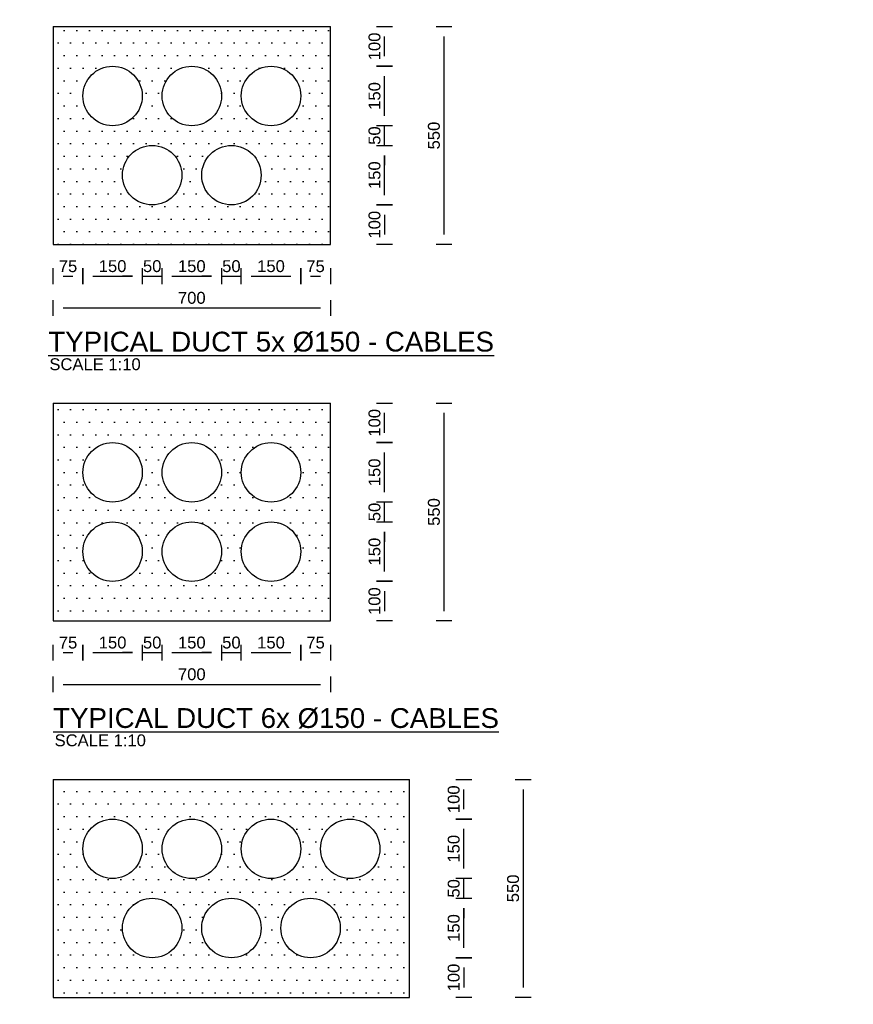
# Model space of a CAD drawing. Header units: metres. Extents: x -4024927 to 10167049, y -539908 to 13839353.
# Tile 50 of 211: x 1380286 to 1382391, y -164366 to -161881. Entities that reach past the tile are written whole.
import ezdxf

# ---------------------------------------------------------------- set-up
doc = ezdxf.new("R2010")
doc.units = ezdxf.units.M
doc.linetypes.add('CONTIUOUS', pattern=[0])
for name, color, linetype in [('C-ANNO-DIMS-NEWW', 2, 'Continuous'), ('C-DETL-DIMS', 2, 'Continuous'), ('C-UTIL-DUCT', 4, 'Continuous'), ('C-UTIL-PATT', 1, 'Continuous'), ('EL-AGLI-EQUP-PAPI-N-RefEdit0', 1, 'CONTIUOUS')]:
    doc.layers.add(name, color=color, linetype=linetype)
doc.styles.add('Arial', font='arial.ttf')
doc.styles.add('Foster01', font='arial.ttf')
doc.styles.get("Standard").update_dxf_attribs({"font": 'arial.ttf'})
doc.dimstyles.new('DS-10-25', dxfattribs={"dimscale": 10, "dimtxt": 2.5, "dimasz": 2.5, "dimexe": 0, "dimexo": 0, "dimgap": 1, "dimtad": 1, "dimdec": 0, "dimzin": 0, "dimtxsty": 'Standard', "dimblk1": 'DIMARROW', "dimblk2": 'DIMARROW', "dimsah": 1, "dimcen": -3, "dimse1": 1, "dimse2": 1, "dimclrd": 256, "dimclre": 256, "dimclrt": 256, "dimadec": 0, "dimazin": 0, "dimtfac": 1, "dimtdec": 0, "dimtix": 1, "dimtmove": 2, "dimatfit": 3, "dimfxl": 1, "dimtvp": 1.25, "dimarcsym": 0})

# ---------------------------------------------------------------- blocks, each defined once
blk = doc.blocks.new('DIMARROW')
blk.add_line((0, 0.8), (0, -0.8))
blk.add_lwpolyline([(0, 0, 0, 0.4, 0), (-1, 0, 0, 0, 0), (-0.965, 0, 0, 0, 0)], format="xyseb")
blk = doc.blocks.new('*D901')
at = {"layer": 'C-DETL-DIMS', "lineweight": -2, "transparency": 16777216}
blk.add_line((1381357, -162873.2), (1381357, -163373.2), dxfattribs=at)
at = {"layer": 'Defpoints', "color": 0, "transparency": 16777216}
for p in [(1381078.2, -162848.2), (1381078.2, -163398.2), (1381357, -163398.2)]:
    blk.add_point(p, dxfattribs=at)
at = {"layer": 'C-DETL-DIMS', "lineweight": -2, "transparency": 16777216, "xscale": 25, "yscale": 25, "zscale": 25}
for p, rotation in [((1381357, -162848.2), 90), ((1381357, -163398.2), 270)]:
    blk.add_blockref('DIMARROW', p, dxfattribs=dict(at, rotation=rotation))
at = {"layer": 'C-DETL-DIMS', "lineweight": -2, "transparency": 16777216, "insert": (1381331.7, -163123.2), "char_height": 30, "attachment_point": 5, "rotation": 90, "style": 'Arial'}
blk.add_mtext('550', dxfattribs=at)
blk = doc.blocks.new('*D902')
at = {"layer": 'C-DETL-DIMS', "lineweight": -2, "transparency": 16777216}
blk.add_line((1381207, -163323.2), (1381207, -163373.2), dxfattribs=at)
at = {"layer": 'Defpoints', "color": 0, "transparency": 16777216}
for p in [(1380905, -163298.2), (1380905, -163398.2), (1381207, -163398.2)]:
    blk.add_point(p, dxfattribs=at)
at = {"layer": 'C-DETL-DIMS', "lineweight": -2, "transparency": 16777216, "xscale": 25, "yscale": 25, "zscale": 25}
for p, rotation in [((1381207, -163298.2), 90), ((1381207, -163398.2), 270)]:
    blk.add_blockref('DIMARROW', p, dxfattribs=dict(at, rotation=rotation))
at = {"layer": 'C-DETL-DIMS', "lineweight": -2, "transparency": 16777216, "insert": (1381181.7, -163348.2), "char_height": 30, "attachment_point": 5, "rotation": 90, "style": 'Arial'}
blk.add_mtext('100', dxfattribs=at)
blk = doc.blocks.new('*D903')
at = {"layer": 'C-DETL-DIMS', "lineweight": -2, "transparency": 16777216}
blk.add_line((1381207, -163073.2), (1381207, -162973.2), dxfattribs=at)
at = {"layer": 'Defpoints', "color": 0, "transparency": 16777216}
for p in [(1380905, -162948.2), (1381207, -162948.2), (1380905, -163098.2)]:
    blk.add_point(p, dxfattribs=at)
at = {"layer": 'C-DETL-DIMS', "lineweight": -2, "transparency": 16777216, "xscale": 25, "yscale": 25, "zscale": 25}
for p, rotation in [((1381207, -162948.2), 90), ((1381207, -163098.2), 270)]:
    blk.add_blockref('DIMARROW', p, dxfattribs=dict(at, rotation=rotation))
at = {"layer": 'C-DETL-DIMS', "lineweight": -2, "transparency": 16777216, "insert": (1381181.7, -163023.2), "char_height": 30, "attachment_point": 5, "rotation": 90, "style": 'Arial'}
blk.add_mtext('150', dxfattribs=at)
blk = doc.blocks.new('*D904')
at = {"layer": 'C-DETL-DIMS', "lineweight": -2, "transparency": 16777216}
for p, q in [((1381207, -163073.2), (1381207, -163048.2)), ((1381207, -163148.2), (1381207, -163098.2)), ((1381207, -163173.2), (1381207, -163198.2))]:
    blk.add_line(p, q, dxfattribs=at)
at = {"layer": 'Defpoints', "color": 0, "transparency": 16777216}
for p in [(1380905, -163098.2), (1381207, -163098.2), (1380905, -163148.2)]:
    blk.add_point(p, dxfattribs=at)
at = {"layer": 'C-DETL-DIMS', "lineweight": -2, "transparency": 16777216, "xscale": 25, "yscale": 25, "zscale": 25}
for p, rotation in [((1381207, -163098.2), 270), ((1381207, -163148.2), 90)]:
    blk.add_blockref('DIMARROW', p, dxfattribs=dict(at, rotation=rotation))
at = {"layer": 'C-DETL-DIMS', "lineweight": -2, "transparency": 16777216, "insert": (1381181.7, -163123.2), "char_height": 30, "attachment_point": 5, "rotation": 90, "style": 'Arial'}
blk.add_mtext('50', dxfattribs=at)
blk = doc.blocks.new('*D905')
at = {"layer": 'C-DETL-DIMS', "lineweight": -2, "transparency": 16777216}
blk.add_line((1381207, -163273.2), (1381207, -163173.2), dxfattribs=at)
at = {"layer": 'Defpoints', "color": 0, "transparency": 16777216}
for p in [(1380905, -163148.2), (1381207, -163148.2), (1380905, -163298.2)]:
    blk.add_point(p, dxfattribs=at)
at = {"layer": 'C-DETL-DIMS', "lineweight": -2, "transparency": 16777216, "xscale": 25, "yscale": 25, "zscale": 25}
for p, rotation in [((1381207, -163148.2), 90), ((1381207, -163298.2), 270)]:
    blk.add_blockref('DIMARROW', p, dxfattribs=dict(at, rotation=rotation))
at = {"layer": 'C-DETL-DIMS', "lineweight": -2, "transparency": 16777216, "insert": (1381181.7, -163223.2), "char_height": 30, "attachment_point": 5, "rotation": 90, "style": 'Arial'}
blk.add_mtext('150', dxfattribs=at)
blk = doc.blocks.new('*D906')
at = {"layer": 'C-DETL-DIMS', "lineweight": -2, "transparency": 16777216}
blk.add_line((1381207, -162923.2), (1381207, -162873.2), dxfattribs=at)
at = {"layer": 'Defpoints', "color": 0, "transparency": 16777216}
for p in [(1380905, -162848.2), (1381207, -162848.2), (1380905, -162948.2)]:
    blk.add_point(p, dxfattribs=at)
at = {"layer": 'C-DETL-DIMS', "lineweight": -2, "transparency": 16777216, "xscale": 25, "yscale": 25, "zscale": 25}
for p, rotation in [((1381207, -162848.2), 90), ((1381207, -162948.2), 270)]:
    blk.add_blockref('DIMARROW', p, dxfattribs=dict(at, rotation=rotation))
at = {"layer": 'C-DETL-DIMS', "lineweight": -2, "transparency": 16777216, "insert": (1381181.7, -162898.2), "char_height": 30, "attachment_point": 5, "rotation": 90, "style": 'Arial'}
blk.add_mtext('100', dxfattribs=at)
blk = doc.blocks.new('*D921')
at = {"layer": 'C-DETL-DIMS', "lineweight": -2, "transparency": 16777216}
blk.add_line((1381357, -161923.2), (1381357, -162423.2), dxfattribs=at)
at = {"layer": 'Defpoints', "color": 0, "transparency": 16777216}
for p in [(1380928.2, -161898.2), (1380928.2, -162448.2), (1381357, -162448.2)]:
    blk.add_point(p, dxfattribs=at)
at = {"layer": 'C-DETL-DIMS', "lineweight": -2, "transparency": 16777216, "xscale": 25, "yscale": 25, "zscale": 25}
for p, rotation in [((1381357, -161898.2), 90), ((1381357, -162448.2), 270)]:
    blk.add_blockref('DIMARROW', p, dxfattribs=dict(at, rotation=rotation))
at = {"layer": 'C-DETL-DIMS', "lineweight": -2, "transparency": 16777216, "insert": (1381331.7, -162173.2), "char_height": 30, "attachment_point": 5, "rotation": 90, "style": 'Arial'}
blk.add_mtext('550', dxfattribs=at)
blk = doc.blocks.new('*D922')
at = {"layer": 'C-DETL-DIMS', "lineweight": -2, "transparency": 16777216}
blk.add_line((1381207, -162373.2), (1381207, -162423.2), dxfattribs=at)
at = {"layer": 'Defpoints', "color": 0, "transparency": 16777216}
for p in [(1380755, -162348.2), (1380755, -162448.2), (1381207, -162448.2)]:
    blk.add_point(p, dxfattribs=at)
at = {"layer": 'C-DETL-DIMS', "lineweight": -2, "transparency": 16777216, "xscale": 25, "yscale": 25, "zscale": 25}
for p, rotation in [((1381207, -162348.2), 90), ((1381207, -162448.2), 270)]:
    blk.add_blockref('DIMARROW', p, dxfattribs=dict(at, rotation=rotation))
at = {"layer": 'C-DETL-DIMS', "lineweight": -2, "transparency": 16777216, "insert": (1381181.7, -162398.2), "char_height": 30, "attachment_point": 5, "rotation": 90, "style": 'Arial'}
blk.add_mtext('100', dxfattribs=at)
blk = doc.blocks.new('*D923')
at = {"layer": 'C-DETL-DIMS', "lineweight": -2, "transparency": 16777216}
blk.add_line((1381207, -162123.2), (1381207, -162023.2), dxfattribs=at)
at = {"layer": 'Defpoints', "color": 0, "transparency": 16777216}
for p in [(1380755, -161998.2), (1381207, -161998.2), (1380755, -162148.2)]:
    blk.add_point(p, dxfattribs=at)
at = {"layer": 'C-DETL-DIMS', "lineweight": -2, "transparency": 16777216, "xscale": 25, "yscale": 25, "zscale": 25}
for p, rotation in [((1381207, -161998.2), 90), ((1381207, -162148.2), 270)]:
    blk.add_blockref('DIMARROW', p, dxfattribs=dict(at, rotation=rotation))
at = {"layer": 'C-DETL-DIMS', "lineweight": -2, "transparency": 16777216, "insert": (1381181.7, -162073.2), "char_height": 30, "attachment_point": 5, "rotation": 90, "style": 'Arial'}
blk.add_mtext('150', dxfattribs=at)
blk = doc.blocks.new('*D924')
at = {"layer": 'C-DETL-DIMS', "lineweight": -2, "transparency": 16777216}
for p, q in [((1381207, -162123.2), (1381207, -162098.2)), ((1381207, -162198.2), (1381207, -162148.2)), ((1381207, -162223.2), (1381207, -162248.2))]:
    blk.add_line(p, q, dxfattribs=at)
at = {"layer": 'Defpoints', "color": 0, "transparency": 16777216}
for p in [(1380755, -162148.2), (1381207, -162148.2), (1380755, -162198.2)]:
    blk.add_point(p, dxfattribs=at)
at = {"layer": 'C-DETL-DIMS', "lineweight": -2, "transparency": 16777216, "xscale": 25, "yscale": 25, "zscale": 25}
for p, rotation in [((1381207, -162148.2), 270), ((1381207, -162198.2), 90)]:
    blk.add_blockref('DIMARROW', p, dxfattribs=dict(at, rotation=rotation))
at = {"layer": 'C-DETL-DIMS', "lineweight": -2, "transparency": 16777216, "insert": (1381181.7, -162173.2), "char_height": 30, "attachment_point": 5, "rotation": 90, "style": 'Arial'}
blk.add_mtext('50', dxfattribs=at)
blk = doc.blocks.new('*D925')
at = {"layer": 'C-DETL-DIMS', "lineweight": -2, "transparency": 16777216}
blk.add_line((1381207, -162323.2), (1381207, -162223.2), dxfattribs=at)
at = {"layer": 'Defpoints', "color": 0, "transparency": 16777216}
for p in [(1380755, -162198.2), (1381207, -162198.2), (1380755, -162348.2)]:
    blk.add_point(p, dxfattribs=at)
at = {"layer": 'C-DETL-DIMS', "lineweight": -2, "transparency": 16777216, "xscale": 25, "yscale": 25, "zscale": 25}
for p, rotation in [((1381207, -162198.2), 90), ((1381207, -162348.2), 270)]:
    blk.add_blockref('DIMARROW', p, dxfattribs=dict(at, rotation=rotation))
at = {"layer": 'C-DETL-DIMS', "lineweight": -2, "transparency": 16777216, "insert": (1381181.7, -162273.2), "char_height": 30, "attachment_point": 5, "rotation": 90, "style": 'Arial'}
blk.add_mtext('150', dxfattribs=at)
blk = doc.blocks.new('*D926')
at = {"layer": 'C-DETL-DIMS', "lineweight": -2, "transparency": 16777216}
blk.add_line((1381207, -161973.2), (1381207, -161923.2), dxfattribs=at)
at = {"layer": 'Defpoints', "color": 0, "transparency": 16777216}
for p in [(1380755, -161898.2), (1381207, -161898.2), (1380755, -161998.2)]:
    blk.add_point(p, dxfattribs=at)
at = {"layer": 'C-DETL-DIMS', "lineweight": -2, "transparency": 16777216, "xscale": 25, "yscale": 25, "zscale": 25}
for p, rotation in [((1381207, -161898.2), 90), ((1381207, -161998.2), 270)]:
    blk.add_blockref('DIMARROW', p, dxfattribs=dict(at, rotation=rotation))
at = {"layer": 'C-DETL-DIMS', "lineweight": -2, "transparency": 16777216, "insert": (1381181.7, -161948.2), "char_height": 30, "attachment_point": 5, "rotation": 90, "style": 'Arial'}
blk.add_mtext('100', dxfattribs=at)
blk = doc.blocks.new('*D927')
at = {"layer": 'C-DETL-DIMS', "lineweight": -2, "transparency": 16777216}
blk.add_line((1381557, -163823.2), (1381557, -164323.2), dxfattribs=at)
at = {"layer": 'Defpoints', "color": 0, "transparency": 16777216}
for p in [(1381278.2, -163798.2), (1381278.2, -164348.2), (1381557, -164348.2)]:
    blk.add_point(p, dxfattribs=at)
at = {"layer": 'C-DETL-DIMS', "lineweight": -2, "transparency": 16777216, "xscale": 25, "yscale": 25, "zscale": 25}
for p, rotation in [((1381557, -163798.2), 90), ((1381557, -164348.2), 270)]:
    blk.add_blockref('DIMARROW', p, dxfattribs=dict(at, rotation=rotation))
at = {"layer": 'C-DETL-DIMS', "lineweight": -2, "transparency": 16777216, "insert": (1381531.7, -164073.2), "char_height": 30, "attachment_point": 5, "rotation": 90, "style": 'Arial'}
blk.add_mtext('550', dxfattribs=at)
blk = doc.blocks.new('*D928')
at = {"layer": 'C-DETL-DIMS', "lineweight": -2, "transparency": 16777216}
blk.add_line((1381407, -164273.2), (1381407, -164323.2), dxfattribs=at)
at = {"layer": 'Defpoints', "color": 0, "transparency": 16777216}
for p in [(1381105, -164248.2), (1381105, -164348.2), (1381407, -164348.2)]:
    blk.add_point(p, dxfattribs=at)
at = {"layer": 'C-DETL-DIMS', "lineweight": -2, "transparency": 16777216, "xscale": 25, "yscale": 25, "zscale": 25}
for p, rotation in [((1381407, -164248.2), 90), ((1381407, -164348.2), 270)]:
    blk.add_blockref('DIMARROW', p, dxfattribs=dict(at, rotation=rotation))
at = {"layer": 'C-DETL-DIMS', "lineweight": -2, "transparency": 16777216, "insert": (1381381.7, -164298.2), "char_height": 30, "attachment_point": 5, "rotation": 90, "style": 'Arial'}
blk.add_mtext('100', dxfattribs=at)
blk = doc.blocks.new('*D929')
at = {"layer": 'C-DETL-DIMS', "lineweight": -2, "transparency": 16777216}
blk.add_line((1381407, -164023.2), (1381407, -163923.2), dxfattribs=at)
at = {"layer": 'Defpoints', "color": 0, "transparency": 16777216}
for p in [(1381105, -163898.2), (1381407, -163898.2), (1381105, -164048.2)]:
    blk.add_point(p, dxfattribs=at)
at = {"layer": 'C-DETL-DIMS', "lineweight": -2, "transparency": 16777216, "xscale": 25, "yscale": 25, "zscale": 25}
for p, rotation in [((1381407, -163898.2), 90), ((1381407, -164048.2), 270)]:
    blk.add_blockref('DIMARROW', p, dxfattribs=dict(at, rotation=rotation))
at = {"layer": 'C-DETL-DIMS', "lineweight": -2, "transparency": 16777216, "insert": (1381381.7, -163973.2), "char_height": 30, "attachment_point": 5, "rotation": 90, "style": 'Arial'}
blk.add_mtext('150', dxfattribs=at)
blk = doc.blocks.new('*D930')
at = {"layer": 'C-DETL-DIMS', "lineweight": -2, "transparency": 16777216}
for p, q in [((1381407, -164023.2), (1381407, -163998.2)), ((1381407, -164098.2), (1381407, -164048.2)), ((1381407, -164123.2), (1381407, -164148.2))]:
    blk.add_line(p, q, dxfattribs=at)
at = {"layer": 'Defpoints', "color": 0, "transparency": 16777216}
for p in [(1381105, -164048.2), (1381407, -164048.2), (1381105, -164098.2)]:
    blk.add_point(p, dxfattribs=at)
at = {"layer": 'C-DETL-DIMS', "lineweight": -2, "transparency": 16777216, "xscale": 25, "yscale": 25, "zscale": 25}
for p, rotation in [((1381407, -164048.2), 270), ((1381407, -164098.2), 90)]:
    blk.add_blockref('DIMARROW', p, dxfattribs=dict(at, rotation=rotation))
at = {"layer": 'C-DETL-DIMS', "lineweight": -2, "transparency": 16777216, "insert": (1381381.7, -164073.2), "char_height": 30, "attachment_point": 5, "rotation": 90, "style": 'Arial'}
blk.add_mtext('50', dxfattribs=at)
blk = doc.blocks.new('*D931')
at = {"layer": 'C-DETL-DIMS', "lineweight": -2, "transparency": 16777216}
blk.add_line((1381407, -164223.2), (1381407, -164123.2), dxfattribs=at)
at = {"layer": 'Defpoints', "color": 0, "transparency": 16777216}
for p in [(1381105, -164098.2), (1381407, -164098.2), (1381105, -164248.2)]:
    blk.add_point(p, dxfattribs=at)
at = {"layer": 'C-DETL-DIMS', "lineweight": -2, "transparency": 16777216, "xscale": 25, "yscale": 25, "zscale": 25}
for p, rotation in [((1381407, -164098.2), 90), ((1381407, -164248.2), 270)]:
    blk.add_blockref('DIMARROW', p, dxfattribs=dict(at, rotation=rotation))
at = {"layer": 'C-DETL-DIMS', "lineweight": -2, "transparency": 16777216, "insert": (1381381.7, -164173.2), "char_height": 30, "attachment_point": 5, "rotation": 90, "style": 'Arial'}
blk.add_mtext('150', dxfattribs=at)
blk = doc.blocks.new('*D932')
at = {"layer": 'C-DETL-DIMS', "lineweight": -2, "transparency": 16777216}
blk.add_line((1381407, -163873.2), (1381407, -163823.2), dxfattribs=at)
at = {"layer": 'Defpoints', "color": 0, "transparency": 16777216}
for p in [(1381105, -163798.2), (1381407, -163798.2), (1381105, -163898.2)]:
    blk.add_point(p, dxfattribs=at)
at = {"layer": 'C-DETL-DIMS', "lineweight": -2, "transparency": 16777216, "xscale": 25, "yscale": 25, "zscale": 25}
for p, rotation in [((1381407, -163798.2), 90), ((1381407, -163898.2), 270)]:
    blk.add_blockref('DIMARROW', p, dxfattribs=dict(at, rotation=rotation))
at = {"layer": 'C-DETL-DIMS', "lineweight": -2, "transparency": 16777216, "insert": (1381381.7, -163848.2), "char_height": 30, "attachment_point": 5, "rotation": 90, "style": 'Arial'}
blk.add_mtext('100', dxfattribs=at)
blk = doc.blocks.new('*D782')
at = {"layer": 'C-DETL-DIMS', "lineweight": -2, "transparency": 16777216}
blk.add_line((1380470.3, -162528.2), (1380570.3, -162528.2), dxfattribs=at)
at = {"layer": 'Defpoints', "color": 0, "transparency": 16777216}
for p in [(1380445.3, -162528.2), (1380595.3, -162528.2), (1380595.3, -162528.2)]:
    blk.add_point(p, dxfattribs=at)
at = {"layer": 'C-DETL-DIMS', "lineweight": -2, "transparency": 16777216, "xscale": 25, "yscale": 25, "zscale": 25, "rotation": 180}
blk.add_blockref('DIMARROW', (1380445.3, -162528.2), dxfattribs=at)
at = {"layer": 'C-DETL-DIMS', "lineweight": -2, "transparency": 16777216, "xscale": 25, "yscale": 25, "zscale": 25}
blk.add_blockref('DIMARROW', (1380595.3, -162528.2), dxfattribs=at)
at = {"layer": 'C-DETL-DIMS', "lineweight": -2, "transparency": 16777216, "insert": (1380520.3, -162502.9), "char_height": 30, "attachment_point": 5, "style": 'Arial'}
blk.add_mtext('150', dxfattribs=at)
blk = doc.blocks.new('*D783')
at = {"layer": 'C-DETL-DIMS', "lineweight": -2, "transparency": 16777216}
blk.add_line((1380670.3, -162528.2), (1380770.3, -162528.2), dxfattribs=at)
at = {"layer": 'Defpoints', "color": 0, "transparency": 16777216}
for p in [(1380645.3, -162528.2), (1380795.3, -162528.2), (1380795.3, -162528.2)]:
    blk.add_point(p, dxfattribs=at)
at = {"layer": 'C-DETL-DIMS', "lineweight": -2, "transparency": 16777216, "xscale": 25, "yscale": 25, "zscale": 25, "rotation": 180}
blk.add_blockref('DIMARROW', (1380645.3, -162528.2), dxfattribs=at)
at = {"layer": 'C-DETL-DIMS', "lineweight": -2, "transparency": 16777216, "xscale": 25, "yscale": 25, "zscale": 25}
blk.add_blockref('DIMARROW', (1380795.3, -162528.2), dxfattribs=at)
at = {"layer": 'C-DETL-DIMS', "lineweight": -2, "transparency": 16777216, "insert": (1380720.3, -162502.9), "char_height": 30, "attachment_point": 5, "style": 'Arial'}
blk.add_mtext('150', dxfattribs=at)
blk = doc.blocks.new('*D784')
at = {"layer": 'C-DETL-DIMS', "lineweight": -2, "transparency": 16777216}
blk.add_line((1380870.3, -162528.2), (1380970.3, -162528.2), dxfattribs=at)
at = {"layer": 'Defpoints', "color": 0, "transparency": 16777216}
for p in [(1380845.3, -162528.2), (1380995.3, -162528.2), (1380995.3, -162528.2)]:
    blk.add_point(p, dxfattribs=at)
at = {"layer": 'C-DETL-DIMS', "lineweight": -2, "transparency": 16777216, "xscale": 25, "yscale": 25, "zscale": 25, "rotation": 180}
blk.add_blockref('DIMARROW', (1380845.3, -162528.2), dxfattribs=at)
at = {"layer": 'C-DETL-DIMS', "lineweight": -2, "transparency": 16777216, "xscale": 25, "yscale": 25, "zscale": 25}
blk.add_blockref('DIMARROW', (1380995.3, -162528.2), dxfattribs=at)
at = {"layer": 'C-DETL-DIMS', "lineweight": -2, "transparency": 16777216, "insert": (1380920.3, -162502.9), "char_height": 30, "attachment_point": 5, "style": 'Arial'}
blk.add_mtext('150', dxfattribs=at)
blk = doc.blocks.new('*D785')
at = {"layer": 'C-DETL-DIMS', "lineweight": -2, "transparency": 16777216}
blk.add_line((1380870.3, -163478.2), (1380970.3, -163478.2), dxfattribs=at)
at = {"layer": 'Defpoints', "color": 0, "transparency": 16777216}
for p in [(1380845.3, -163478.2), (1380995.3, -163478.2), (1380995.3, -163478.2)]:
    blk.add_point(p, dxfattribs=at)
at = {"layer": 'C-DETL-DIMS', "lineweight": -2, "transparency": 16777216, "xscale": 25, "yscale": 25, "zscale": 25, "rotation": 180}
blk.add_blockref('DIMARROW', (1380845.3, -163478.2), dxfattribs=at)
at = {"layer": 'C-DETL-DIMS', "lineweight": -2, "transparency": 16777216, "xscale": 25, "yscale": 25, "zscale": 25}
blk.add_blockref('DIMARROW', (1380995.3, -163478.2), dxfattribs=at)
at = {"layer": 'C-DETL-DIMS', "lineweight": -2, "transparency": 16777216, "insert": (1380920.3, -163452.9), "char_height": 30, "attachment_point": 5, "style": 'Arial'}
blk.add_mtext('150', dxfattribs=at)
blk = doc.blocks.new('*D786')
at = {"layer": 'C-DETL-DIMS', "lineweight": -2, "transparency": 16777216}
blk.add_line((1380670.3, -163478.2), (1380770.3, -163478.2), dxfattribs=at)
at = {"layer": 'Defpoints', "color": 0, "transparency": 16777216}
for p in [(1380645.3, -163478.2), (1380795.3, -163478.2), (1380795.3, -163478.2)]:
    blk.add_point(p, dxfattribs=at)
at = {"layer": 'C-DETL-DIMS', "lineweight": -2, "transparency": 16777216, "xscale": 25, "yscale": 25, "zscale": 25, "rotation": 180}
blk.add_blockref('DIMARROW', (1380645.3, -163478.2), dxfattribs=at)
at = {"layer": 'C-DETL-DIMS', "lineweight": -2, "transparency": 16777216, "xscale": 25, "yscale": 25, "zscale": 25}
blk.add_blockref('DIMARROW', (1380795.3, -163478.2), dxfattribs=at)
at = {"layer": 'C-DETL-DIMS', "lineweight": -2, "transparency": 16777216, "insert": (1380720.3, -163452.9), "char_height": 30, "attachment_point": 5, "style": 'Arial'}
blk.add_mtext('150', dxfattribs=at)
blk = doc.blocks.new('*D787')
at = {"layer": 'C-DETL-DIMS', "lineweight": -2, "transparency": 16777216}
blk.add_line((1380470.3, -163478.2), (1380570.3, -163478.2), dxfattribs=at)
at = {"layer": 'Defpoints', "color": 0, "transparency": 16777216}
for p in [(1380445.3, -163478.2), (1380595.3, -163478.2), (1380595.3, -163478.2)]:
    blk.add_point(p, dxfattribs=at)
at = {"layer": 'C-DETL-DIMS', "lineweight": -2, "transparency": 16777216, "xscale": 25, "yscale": 25, "zscale": 25, "rotation": 180}
blk.add_blockref('DIMARROW', (1380445.3, -163478.2), dxfattribs=at)
at = {"layer": 'C-DETL-DIMS', "lineweight": -2, "transparency": 16777216, "xscale": 25, "yscale": 25, "zscale": 25}
blk.add_blockref('DIMARROW', (1380595.3, -163478.2), dxfattribs=at)
at = {"layer": 'C-DETL-DIMS', "lineweight": -2, "transparency": 16777216, "insert": (1380520.3, -163452.9), "char_height": 30, "attachment_point": 5, "style": 'Arial'}
blk.add_mtext('150', dxfattribs=at)
blk = doc.blocks.new('*D813')
at = {"layer": 'C-DETL-DIMS', "lineweight": -2, "transparency": 16777216}
for p, q in [((1380570.3, -162528.2), (1380545.3, -162528.2)), ((1380595.3, -162528.2), (1380645.3, -162528.2)), ((1380670.3, -162528.2), (1380695.3, -162528.2))]:
    blk.add_line(p, q, dxfattribs=at)
at = {"layer": 'Defpoints', "color": 0, "transparency": 16777216}
for p in [(1380595.3, -162528.2), (1380645.3, -162528.2), (1380645.3, -162528.2)]:
    blk.add_point(p, dxfattribs=at)
at = {"layer": 'C-DETL-DIMS', "lineweight": -2, "transparency": 16777216, "xscale": 25, "yscale": 25, "zscale": 25}
blk.add_blockref('DIMARROW', (1380595.3, -162528.2), dxfattribs=at)
at = {"layer": 'C-DETL-DIMS', "lineweight": -2, "transparency": 16777216, "xscale": 25, "yscale": 25, "zscale": 25, "rotation": 180}
blk.add_blockref('DIMARROW', (1380645.3, -162528.2), dxfattribs=at)
at = {"layer": 'C-DETL-DIMS', "lineweight": -2, "transparency": 16777216, "insert": (1380620.3, -162502.9), "char_height": 30, "attachment_point": 5, "style": 'Arial'}
blk.add_mtext('50', dxfattribs=at)
blk = doc.blocks.new('*D814')
at = {"layer": 'C-DETL-DIMS', "lineweight": -2, "transparency": 16777216}
for p, q in [((1380770.3, -162528.2), (1380745.3, -162528.2)), ((1380795.3, -162528.2), (1380845.3, -162528.2)), ((1380870.3, -162528.2), (1380895.3, -162528.2))]:
    blk.add_line(p, q, dxfattribs=at)
at = {"layer": 'Defpoints', "color": 0, "transparency": 16777216}
for p in [(1380795.3, -162528.2), (1380845.3, -162528.2), (1380845.3, -162528.2)]:
    blk.add_point(p, dxfattribs=at)
at = {"layer": 'C-DETL-DIMS', "lineweight": -2, "transparency": 16777216, "xscale": 25, "yscale": 25, "zscale": 25}
blk.add_blockref('DIMARROW', (1380795.3, -162528.2), dxfattribs=at)
at = {"layer": 'C-DETL-DIMS', "lineweight": -2, "transparency": 16777216, "xscale": 25, "yscale": 25, "zscale": 25, "rotation": 180}
blk.add_blockref('DIMARROW', (1380845.3, -162528.2), dxfattribs=at)
at = {"layer": 'C-DETL-DIMS', "lineweight": -2, "transparency": 16777216, "insert": (1380820.3, -162502.9), "char_height": 30, "attachment_point": 5, "style": 'Arial'}
blk.add_mtext('50', dxfattribs=at)
blk = doc.blocks.new('*D815')
at = {"layer": 'C-DETL-DIMS', "lineweight": -2, "transparency": 16777216}
for p, q in [((1380570.3, -163478.2), (1380545.3, -163478.2)), ((1380595.3, -163478.2), (1380645.3, -163478.2)), ((1380670.3, -163478.2), (1380695.3, -163478.2))]:
    blk.add_line(p, q, dxfattribs=at)
at = {"layer": 'Defpoints', "color": 0, "transparency": 16777216}
for p in [(1380595.3, -163478.2), (1380645.3, -163478.2), (1380645.3, -163478.2)]:
    blk.add_point(p, dxfattribs=at)
at = {"layer": 'C-DETL-DIMS', "lineweight": -2, "transparency": 16777216, "xscale": 25, "yscale": 25, "zscale": 25}
blk.add_blockref('DIMARROW', (1380595.3, -163478.2), dxfattribs=at)
at = {"layer": 'C-DETL-DIMS', "lineweight": -2, "transparency": 16777216, "xscale": 25, "yscale": 25, "zscale": 25, "rotation": 180}
blk.add_blockref('DIMARROW', (1380645.3, -163478.2), dxfattribs=at)
at = {"layer": 'C-DETL-DIMS', "lineweight": -2, "transparency": 16777216, "insert": (1380620.3, -163452.9), "char_height": 30, "attachment_point": 5, "style": 'Arial'}
blk.add_mtext('50', dxfattribs=at)
blk = doc.blocks.new('*D816')
at = {"layer": 'C-DETL-DIMS', "lineweight": -2, "transparency": 16777216}
for p, q in [((1380770.3, -163478.2), (1380745.3, -163478.2)), ((1380795.3, -163478.2), (1380845.3, -163478.2)), ((1380870.3, -163478.2), (1380895.3, -163478.2))]:
    blk.add_line(p, q, dxfattribs=at)
at = {"layer": 'Defpoints', "color": 0, "transparency": 16777216}
for p in [(1380795.3, -163478.2), (1380845.3, -163478.2), (1380845.3, -163478.2)]:
    blk.add_point(p, dxfattribs=at)
at = {"layer": 'C-DETL-DIMS', "lineweight": -2, "transparency": 16777216, "xscale": 25, "yscale": 25, "zscale": 25}
blk.add_blockref('DIMARROW', (1380795.3, -163478.2), dxfattribs=at)
at = {"layer": 'C-DETL-DIMS', "lineweight": -2, "transparency": 16777216, "xscale": 25, "yscale": 25, "zscale": 25, "rotation": 180}
blk.add_blockref('DIMARROW', (1380845.3, -163478.2), dxfattribs=at)
at = {"layer": 'C-DETL-DIMS', "lineweight": -2, "transparency": 16777216, "insert": (1380820.3, -163452.9), "char_height": 30, "attachment_point": 5, "style": 'Arial'}
blk.add_mtext('50', dxfattribs=at)
blk = doc.blocks.new('*D829')
at = {"layer": 'C-DETL-DIMS', "lineweight": -2, "transparency": 16777216}
blk.add_line((1381020.3, -162528.2), (1381045.3, -162528.2), dxfattribs=at)
at = {"layer": 'Defpoints', "color": 0, "transparency": 16777216}
for p in [(1380995.3, -162536), (1381070.3, -162528.2), (1381070.3, -162528.2)]:
    blk.add_point(p, dxfattribs=at)
at = {"layer": 'C-DETL-DIMS', "lineweight": -2, "transparency": 16777216, "xscale": 25, "yscale": 25, "zscale": 25, "rotation": 180}
blk.add_blockref('DIMARROW', (1380995.3, -162528.2), dxfattribs=at)
at = {"layer": 'C-DETL-DIMS', "lineweight": -2, "transparency": 16777216, "xscale": 25, "yscale": 25, "zscale": 25}
blk.add_blockref('DIMARROW', (1381070.3, -162528.2), dxfattribs=at)
at = {"layer": 'C-DETL-DIMS', "lineweight": -2, "transparency": 16777216, "insert": (1381032.8, -162503), "char_height": 30, "attachment_point": 5, "style": 'Arial'}
blk.add_mtext('75', dxfattribs=at)
blk = doc.blocks.new('*D830')
at = {"layer": 'C-DETL-DIMS', "lineweight": -2, "transparency": 16777216}
blk.add_line((1380395.3, -162528.2), (1380420.3, -162528.2), dxfattribs=at)
at = {"layer": 'Defpoints', "color": 0, "transparency": 16777216}
for p in [(1380370.3, -162536), (1380445.3, -162528.2), (1380445.3, -162528.2)]:
    blk.add_point(p, dxfattribs=at)
at = {"layer": 'C-DETL-DIMS', "lineweight": -2, "transparency": 16777216, "xscale": 25, "yscale": 25, "zscale": 25, "rotation": 180}
blk.add_blockref('DIMARROW', (1380370.3, -162528.2), dxfattribs=at)
at = {"layer": 'C-DETL-DIMS', "lineweight": -2, "transparency": 16777216, "xscale": 25, "yscale": 25, "zscale": 25}
blk.add_blockref('DIMARROW', (1380445.3, -162528.2), dxfattribs=at)
at = {"layer": 'C-DETL-DIMS', "lineweight": -2, "transparency": 16777216, "insert": (1380407.8, -162503), "char_height": 30, "attachment_point": 5, "style": 'Arial'}
blk.add_mtext('75', dxfattribs=at)
blk = doc.blocks.new('*D831')
at = {"layer": 'C-DETL-DIMS', "lineweight": -2, "transparency": 16777216}
blk.add_line((1381020.3, -163478.2), (1381045.3, -163478.2), dxfattribs=at)
at = {"layer": 'Defpoints', "color": 0, "transparency": 16777216}
for p in [(1380995.3, -163478.2), (1381070.3, -163478.2), (1381070.3, -163478.2)]:
    blk.add_point(p, dxfattribs=at)
at = {"layer": 'C-DETL-DIMS', "lineweight": -2, "transparency": 16777216, "xscale": 25, "yscale": 25, "zscale": 25, "rotation": 180}
blk.add_blockref('DIMARROW', (1380995.3, -163478.2), dxfattribs=at)
at = {"layer": 'C-DETL-DIMS', "lineweight": -2, "transparency": 16777216, "xscale": 25, "yscale": 25, "zscale": 25}
blk.add_blockref('DIMARROW', (1381070.3, -163478.2), dxfattribs=at)
at = {"layer": 'C-DETL-DIMS', "lineweight": -2, "transparency": 16777216, "insert": (1381032.8, -163453), "char_height": 30, "attachment_point": 5, "style": 'Arial'}
blk.add_mtext('75', dxfattribs=at)
blk = doc.blocks.new('*D832')
at = {"layer": 'C-DETL-DIMS', "lineweight": -2, "transparency": 16777216}
blk.add_line((1380395.3, -163478.2), (1380420.3, -163478.2), dxfattribs=at)
at = {"layer": 'Defpoints', "color": 0, "transparency": 16777216}
for p in [(1380370.3, -163478.2), (1380445.3, -163478.2), (1380445.3, -163478.2)]:
    blk.add_point(p, dxfattribs=at)
at = {"layer": 'C-DETL-DIMS', "lineweight": -2, "transparency": 16777216, "xscale": 25, "yscale": 25, "zscale": 25, "rotation": 180}
blk.add_blockref('DIMARROW', (1380370.3, -163478.2), dxfattribs=at)
at = {"layer": 'C-DETL-DIMS', "lineweight": -2, "transparency": 16777216, "xscale": 25, "yscale": 25, "zscale": 25}
blk.add_blockref('DIMARROW', (1380445.3, -163478.2), dxfattribs=at)
at = {"layer": 'C-DETL-DIMS', "lineweight": -2, "transparency": 16777216, "insert": (1380407.8, -163453), "char_height": 30, "attachment_point": 5, "style": 'Arial'}
blk.add_mtext('75', dxfattribs=at)
blk = doc.blocks.new('*D848')
at = {"layer": 'C-DETL-DIMS', "lineweight": -2, "transparency": 16777216}
blk.add_line((1380395.3, -162608.2), (1381045.3, -162608.2), dxfattribs=at)
at = {"layer": 'Defpoints', "color": 0, "transparency": 16777216}
for p in [(1380370.3, -162608.2), (1381070.3, -162608.2), (1381070.3, -162608.2)]:
    blk.add_point(p, dxfattribs=at)
at = {"layer": 'C-DETL-DIMS', "lineweight": -2, "transparency": 16777216, "xscale": 25, "yscale": 25, "zscale": 25, "rotation": 180}
blk.add_blockref('DIMARROW', (1380370.3, -162608.2), dxfattribs=at)
at = {"layer": 'C-DETL-DIMS', "lineweight": -2, "transparency": 16777216, "xscale": 25, "yscale": 25, "zscale": 25}
blk.add_blockref('DIMARROW', (1381070.3, -162608.2), dxfattribs=at)
at = {"layer": 'C-DETL-DIMS', "lineweight": -2, "transparency": 16777216, "insert": (1380720.3, -162582.9), "char_height": 30, "attachment_point": 5, "style": 'Arial'}
blk.add_mtext('700', dxfattribs=at)
blk = doc.blocks.new('*D849')
at = {"layer": 'C-DETL-DIMS', "lineweight": -2, "transparency": 16777216}
blk.add_line((1380395.3, -163558.2), (1381045.3, -163558.2), dxfattribs=at)
at = {"layer": 'Defpoints', "color": 0, "transparency": 16777216}
for p in [(1381070.3, -163558.2), (1381070.3, -163558.2), (1380370.3, -163673.2)]:
    blk.add_point(p, dxfattribs=at)
at = {"layer": 'C-DETL-DIMS', "lineweight": -2, "transparency": 16777216, "xscale": 25, "yscale": 25, "zscale": 25, "rotation": 180}
blk.add_blockref('DIMARROW', (1380370.3, -163558.2), dxfattribs=at)
at = {"layer": 'C-DETL-DIMS', "lineweight": -2, "transparency": 16777216, "xscale": 25, "yscale": 25, "zscale": 25}
blk.add_blockref('DIMARROW', (1381070.3, -163558.2), dxfattribs=at)
at = {"layer": 'C-DETL-DIMS', "lineweight": -2, "transparency": 16777216, "insert": (1380720.3, -163532.9), "char_height": 30, "attachment_point": 5, "style": 'Arial'}
blk.add_mtext('700', dxfattribs=at)

msp = doc.modelspace()

# ---------------------------------------------------------------- hatches: boundary and pattern name
at = {"layer": 'C-UTIL-PATT', "lineweight": -2}
h = msp.add_hatch(dxfattribs=at)
h.set_pattern_fill('DOTS', color=256, scale=20, style=0)
h.set_pattern_definition([(0, (1378620.335, -162098.232), (15.875, 31.75), [0, -31.75])])
edge = h.paths.add_edge_path(flags=16)
edge.add_arc((1380920.34, -162073.23), 75, 0, 360)
edge = h.paths.add_edge_path(flags=16)
edge.add_arc((1380720.34, -162073.23), 75, 0, 360)
edge = h.paths.add_edge_path(flags=16)
edge.add_arc((1380520.34, -162073.23), 75, 0, 360)
edge = h.paths.add_edge_path(flags=16)
edge.add_arc((1380620.34, -162273.23), 75, 0, 360)
edge = h.paths.add_edge_path(flags=16)
edge.add_arc((1380820.34, -162273.23), 75, 0, 360)
h.paths.add_polyline_path([(1381070.34, -162448.23), (1381070.34, -161898.23), (1380370.34, -161898.23), (1380370.34, -162448.23)])
h = msp.add_hatch(dxfattribs=at)
h.set_pattern_fill('DOTS', color=256, scale=20, style=0)
h.set_pattern_definition([(0, (1378620.335, -161816.846), (15.875, 31.75), [0, -31.75])])
edge = h.paths.add_edge_path(flags=16)
edge.add_arc((1380920.34, -163023.23), 75, 0, 360)
edge = h.paths.add_edge_path(flags=16)
edge.add_arc((1380720.34, -163023.23), 75, 0, 360)
edge = h.paths.add_edge_path(flags=16)
edge.add_arc((1380520.34, -163023.23), 75, 0, 360)
edge = h.paths.add_edge_path(flags=16)
edge.add_arc((1380520.34, -163223.23), 75, 0, 360)
edge = h.paths.add_edge_path(flags=16)
edge.add_arc((1380720.34, -163223.23), 75, 0, 360)
edge = h.paths.add_edge_path(flags=16)
edge.add_arc((1380920.34, -163223.23), 75, 0, 360)
h.paths.add_polyline_path([(1380370.34, -162848.23), (1381070.34, -162848.23), (1381070.34, -163398.23), (1380370.34, -163398.23)])
h = msp.add_hatch(dxfattribs=at)
h.set_pattern_fill('DOTS', color=256, scale=20, style=0)
h.set_pattern_definition([(0, (1378620.335, -161542.446), (15.875, 31.75), [0, -31.75])])
edge = h.paths.add_edge_path(flags=16)
edge.add_arc((1381020.34, -164173.23), 75, 0, 360)
edge = h.paths.add_edge_path(flags=16)
edge.add_arc((1381120.34, -163973.23), 75, 0, 360)
edge = h.paths.add_edge_path(flags=16)
edge.add_arc((1380920.34, -163973.23), 75, 0, 360)
edge = h.paths.add_edge_path(flags=16)
edge.add_arc((1380820.34, -164173.23), 75, 0, 360)
edge = h.paths.add_edge_path(flags=16)
edge.add_arc((1380720.34, -163973.23), 75, 0, 360)
edge = h.paths.add_edge_path(flags=16)
edge.add_arc((1380620.34, -164173.23), 75, 0, 360)
edge = h.paths.add_edge_path(flags=16)
edge.add_arc((1380520.34, -163973.23), 75, 0, 360)
h.paths.add_polyline_path([(1380370.34, -164348.23), (1381270.34, -164348.23), (1381270.34, -163798.23), (1380370.34, -163798.23)])

# ---------------------------------------------------------------- linework, layer by layer
at = {"layer": 'C-UTIL-DUCT'}
for p, q in [((1380370.34, -161898.23), (1380370.34, -162448.23)), ((1380370.34, -161898.23), (1381070.34, -161898.23)), ((1381070.34, -162448.23), (1381070.34, -161898.23)), ((1380370.34, -162448.23), (1381070.34, -162448.23)), ((1380370.34, -162848.23), (1380370.34, -163398.23)), ((1380370.34, -162848.23), (1381070.34, -162848.23)), ((1381070.34, -163398.23), (1381070.34, -162848.23)), ((1380370.34, -163398.23), (1381070.34, -163398.23)), ((1380370.34, -163798.23), (1380370.34, -164348.23)), ((1380370.34, -163798.23), (1381270.34, -163798.23)), ((1381270.34, -164348.23), (1381270.34, -163798.23)), ((1380370.34, -164348.23), (1381270.34, -164348.23))]:
    msp.add_line(p, q, dxfattribs=at)
for centre in [(1380520.34, -162073.23), (1380720.34, -162073.23), (1380920.34, -162073.23), (1380620.34, -162273.23), (1380820.34, -162273.23), (1380520.34, -163023.23), (1380720.34, -163023.23), (1380920.34, -163023.23), (1380520.34, -163223.23), (1380720.34, -163223.23), (1380920.34, -163223.23), (1380520.34, -163973.23), (1380720.34, -163973.23), (1380920.34, -163973.23), (1381120.34, -163973.23), (1380620.34, -164173.23), (1380820.34, -164173.23), (1381020.34, -164173.23)]:
    msp.add_circle(centre, 75, dxfattribs=at)
at = {"layer": 'EL-AGLI-EQUP-PAPI-N-RefEdit0'}
msp.add_arc((3071061.1, 6743365.78), 7095987.63, 260.537675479, 260.537675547, dxfattribs=at)

# ---------------------------------------------------------------- texts
at = {"layer": 'C-ANNO-DIMS-NEWW', "style": 'Foster01'}
for s, p in [('%%uTYPICAL DUCT 5x %%c150 - CABLES', (1380357.86, -162718.23)), ('%%uTYPICAL DUCT 6x %%c150 - CABLES', (1380370.34, -163668.23))]:
    msp.add_text(s, height=50, rotation=0, dxfattribs=at).set_placement(p)
at = {"layer": 'C-ANNO-DIMS-NEWW', "char_height": 30, "width": 519.3501, "attachment_point": 1, "rotation": 0, "style": 'Foster01'}
for insert in [(1380360.68, -162735.3), (1380373.81, -163684.48)]:
    msp.add_mtext('SCALE 1:10', dxfattribs=dict(at, insert=insert))

# ---------------------------------------------------------------- dimensions: what is measured, and where the dimension line sits
at = {"layer": 'C-DETL-DIMS', "lineweight": -2}
for base, p1, p2, picture, middle in [((1381207.04, -161898.23), (1380755.04, -161998.23), (1380755.04, -161898.23), '*D926', (1381181.72, -161948.23)), ((1381357.04, -162448.23), (1380928.22, -161898.23), (1380928.22, -162448.23), '*D921', (1381331.72, -162173.23)), ((1381207.04, -161998.23), (1380755.04, -162148.23), (1380755.04, -161998.23), '*D923', (1381181.72, -162073.23)), ((1381207.04, -162148.23), (1380755.04, -162198.23), (1380755.04, -162148.23), '*D924', (1381181.72, -162173.23)), ((1381207.04, -162198.23), (1380755.04, -162348.23), (1380755.04, -162198.23), '*D925', (1381181.72, -162273.23)), ((1381207.04, -162448.23), (1380755.04, -162348.23), (1380755.04, -162448.23), '*D922', (1381181.72, -162398.23)), ((1381207.04, -162848.23), (1380905.04, -162948.23), (1380905.04, -162848.23), '*D906', (1381181.72, -162898.23)), ((1381357.04, -163398.23), (1381078.22, -162848.23), (1381078.22, -163398.23), '*D901', (1381331.72, -163123.23)), ((1381207.04, -162948.23), (1380905.04, -163098.23), (1380905.04, -162948.23), '*D903', (1381181.72, -163023.23)), ((1381207.04, -163098.23), (1380905.04, -163148.23), (1380905.04, -163098.23), '*D904', (1381181.72, -163123.23)), ((1381207.04, -163148.23), (1380905.04, -163298.23), (1380905.04, -163148.23), '*D905', (1381181.72, -163223.23)), ((1381207.04, -163398.23), (1380905.04, -163298.23), (1380905.04, -163398.23), '*D902', (1381181.72, -163348.23)), ((1381407.04, -163798.23), (1381105.04, -163898.23), (1381105.04, -163798.23), '*D932', (1381381.72, -163848.23)), ((1381557.04, -164348.23), (1381278.22, -163798.23), (1381278.22, -164348.23), '*D927', (1381531.72, -164073.23)), ((1381407.04, -163898.23), (1381105.04, -164048.23), (1381105.04, -163898.23), '*D929', (1381381.72, -163973.23)), ((1381407.04, -164048.23), (1381105.04, -164098.23), (1381105.04, -164048.23), '*D930', (1381381.72, -164073.23)), ((1381407.04, -164098.23), (1381105.04, -164248.23), (1381105.04, -164098.23), '*D931', (1381381.72, -164173.23)), ((1381407.04, -164348.23), (1381105.04, -164248.23), (1381105.04, -164348.23), '*D928', (1381381.72, -164298.23))]:
    dim = msp.add_linear_dim(base=base, p1=p1, p2=p2, angle=90, dimstyle='DS-10-25', override={"dimtxt": 3, "dimtxsty": 'Arial'}, dxfattribs=at)
    dim.commit()
    dim.dimension.update_dxf_attribs({"geometry": picture, "text_midpoint": middle})
for base, p1, p2, picture, middle in [((1380445.34, -162528.23), (1380370.34, -162536.05), (1380445.34, -162528.23), '*D830', (1380407.84, -162502.98)), ((1380595.34, -162528.23), (1380445.34, -162528.23), (1380595.34, -162528.23), '*D782', (1380520.34, -162502.92)), ((1380645.34, -162528.23), (1380595.34, -162528.23), (1380645.34, -162528.23), '*D813', (1380620.34, -162502.92)), ((1380795.34, -162528.23), (1380645.34, -162528.23), (1380795.34, -162528.23), '*D783', (1380720.34, -162502.92)), ((1380845.34, -162528.23), (1380795.34, -162528.23), (1380845.34, -162528.23), '*D814', (1380820.34, -162502.92)), ((1380995.34, -162528.23), (1380845.34, -162528.23), (1380995.34, -162528.23), '*D784', (1380920.34, -162502.92)), ((1381070.34, -162528.23), (1380995.34, -162536.05), (1381070.34, -162528.23), '*D829', (1381032.84, -162502.98)), ((1381070.34, -162608.23), (1380370.34, -162608.23), (1381070.34, -162608.23), '*D848', (1380720.34, -162582.92)), ((1380445.34, -163478.23), (1380370.34, -163478.23), (1380445.34, -163478.23), '*D832', (1380407.84, -163452.98)), ((1380595.34, -163478.23), (1380445.34, -163478.23), (1380595.34, -163478.23), '*D787', (1380520.34, -163452.92)), ((1380645.34, -163478.23), (1380595.34, -163478.23), (1380645.34, -163478.23), '*D815', (1380620.34, -163452.92)), ((1380795.34, -163478.23), (1380645.34, -163478.23), (1380795.34, -163478.23), '*D786', (1380720.34, -163452.92)), ((1380845.34, -163478.23), (1380795.34, -163478.23), (1380845.34, -163478.23), '*D816', (1380820.34, -163452.92)), ((1380995.34, -163478.23), (1380845.34, -163478.23), (1380995.34, -163478.23), '*D785', (1380920.34, -163452.92)), ((1381070.34, -163478.23), (1380995.34, -163478.23), (1381070.34, -163478.23), '*D831', (1381032.84, -163452.98)), ((1381070.34, -163558.23), (1380370.34, -163673.23), (1381070.34, -163558.23), '*D849', (1380720.34, -163532.92))]:
    dim = msp.add_linear_dim(base=base, p1=p1, p2=p2, dimstyle='DS-10-25', override={"dimtxt": 3, "dimtxsty": 'Arial'}, dxfattribs=at)
    dim.commit()
    dim.dimension.update_dxf_attribs({"geometry": picture, "text_midpoint": middle})

doc.saveas('drawing.dxf')
